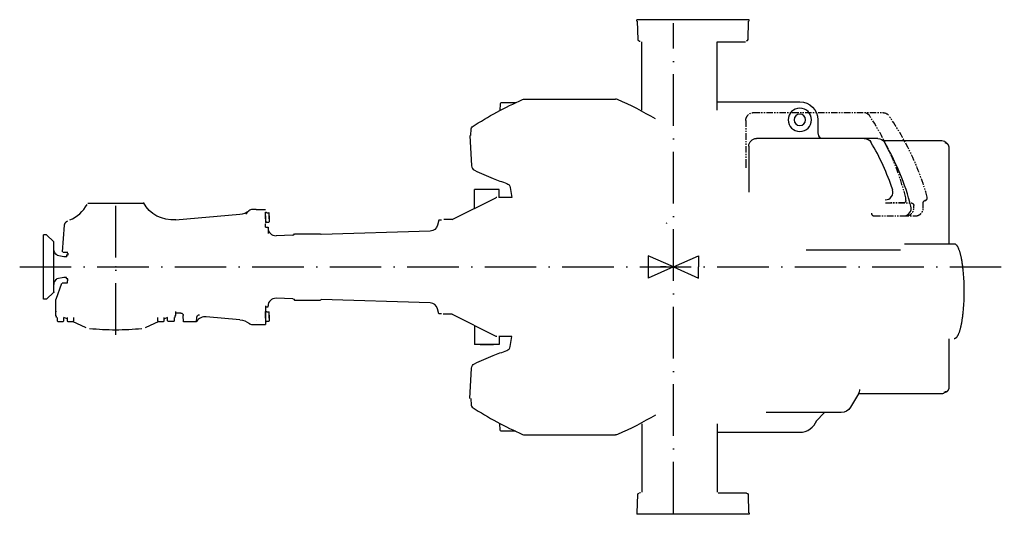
# Model space of a CAD drawing. Extents: x 634 to 2541, y 521 to 1479.
import ezdxf

# ---------------------------------------------------------------- set-up
doc = ezdxf.new("R2010")
doc.units = 0
doc.header["$LTSCALE"] = 10
doc.linetypes.add('GEN7', pattern=[15, 10, -2.5, 0, -2.5])
doc.linetypes.add('PHANTOM', pattern=[2.5, 1.25, -0.25, 0.25, -0.25, 0.25, -0.25])
doc.layers.get('0').update_dxf_attribs({"linetype": 'CONTINUOUS'})
doc.layers.add('4', color=3, linetype='CONTINUOUS')
doc.layers.add('7', color=4, linetype='GEN7')

msp = doc.modelspace()

# ---------------------------------------------------------------- linework, layer by layer
at = {"linetype": 'CONTINUOUS'}
for p, q in [((2046.8, 1479), (1829.1, 1479)), ((1829.1, 1476), (1829.1, 1479)), ((2046.8, 1479), (1829.1, 1479)), ((1829.1, 1476), (1829.1, 1479)), ((1830.1, 1476, -0.3), (1831, 1440.9, -0.3)), ((1830.1, 1476, -0.3), (1831, 1440.9, -0.3)), ((2044.8, 1440.9, -0.3), (2045.8, 1476, -0.3)), ((2044.8, 1440.9, -0.3), (2045.8, 1476, -0.3)), ((2046.8, 1476), (2046.8, 1479)), ((2046.8, 1476), (2046.8, 1479)), ((1835.1, 1436), (1835.1, 1438)), ((1835.1, 1436), (1835.1, 1438)), ((1839.1, 1304), (1839.1, 1436)), ((1985.1, 1304), (1985.1, 1436)), ((1985.1, 1304), (1985.1, 1436)), ((1564.6, 1316.1), (1563.9, 1303.1)), ((1564.6, 1316.1), (1563.9, 1303.1)), ((1594.1, 1318), (1566.6, 1318)), ((1594.1, 1318), (1566.6, 1318)), ((1612, 1325), (1788, 1325)), ((1612, 1325), (1788, 1325)), ((1985.1, 1320), (2145, 1320)), ((1985.1, 1320), (2145, 1320)), ((1992, 1320), (2145, 1320)), ((1992, 1320), (2145, 1320)), ((2180, 1285), (2180, 1260)), ((2180, 1285), (2180, 1260)), ((2180, 1285), (2180, 1260)), ((2180, 1285), (2180, 1260)), ((1508, 1255), (1508.4, 1267.4)), ((1508, 1255), (1508.4, 1267.4)), ((1506, 1255), (1509.1, 1195.9)), ((1506, 1255), (1509.1, 1195.9)), ((2295.8, 1249), (2061.1, 1249)), ((2295.8, 1249), (2061.1, 1249)), ((2306.3, 1245), (2420, 1245)), ((2046.1, 1234), (2046.1, 1145)), ((2046.1, 1234), (2046.1, 1145)), ((1562.5, 1150), (1515.1, 1150)), ((1515.1, 1113.8), (1515.1, 1150)), ((1562.5, 1134.6), (1562.5, 1150)), ((1584, 1154.2), (1587.4, 1134.5)), ((1471.7, 1091.7), (1556, 1134)), ((766, 1123.9), (874, 1123.9)), ((766, 1123.9), (874, 1123.9)), ((1077.9, 1108.6), (1071.9, 1102.6)), ((1077.9, 1108.6), (1071.9, 1102.6)), ((1092, 1111.5), (1085, 1111.5)), ((1092, 1111.5), (1085, 1111.5)), ((1092, 1111.5), (1110, 1111.5)), ((1092, 1111.5), (1110, 1111.5)), ((1109.9, 1099), (1109.9, 1106.1)), ((1109.9, 1099), (1109.9, 1106.1)), ((1109.9, 1106.1), (1111.4, 1106.1)), ((1109.9, 1106.1), (1111.4, 1106.1)), ((936.1, 1091.4), (1060.5, 1102.2)), ((936.1, 1091.4), (1060.5, 1102.2)), ((1109.9, 1093), (1109.9, 1100.1)), ((1109.9, 1093), (1109.9, 1100.1)), ((1109.9, 1099), (1109.9, 1091.9)), ((1109.9, 1099), (1109.9, 1091.9)), ((1109.9, 1093), (1109.9, 1085.9)), ((1109.9, 1093), (1109.9, 1085.9)), ((1112.6, 1105), (1116.7, 1105)), ((1112.6, 1105), (1116.7, 1105)), ((1112.6, 1087), (1116.7, 1087)), ((1112.6, 1087), (1116.7, 1087)), ((1117.4, 1099), (1117.4, 1104.3)), ((1117.4, 1099), (1117.4, 1104.3)), ((1117.4, 1099), (1117.4, 1093.8)), ((1117.4, 1099), (1117.4, 1093.8)), ((1117.4, 1093), (1117.4, 1098.3)), ((1117.4, 1093), (1117.4, 1098.3)), ((1117.4, 1093), (1117.4, 1087.8)), ((1117.4, 1093), (1117.4, 1087.8)), ((1446, 1091), (1443.3, 1080.8)), ((1446, 1091), (1443.3, 1080.8)), ((1451, 1091), (1446, 1091)), ((1451, 1091), (1446, 1091)), ((717.2, 1029.1), (720.8, 1080.8)), ((717.2, 1029.1), (720.8, 1080.8)), ((1109.9, 1085.9), (1111.4, 1085.9)), ((1109.9, 1085.9), (1111.4, 1085.9)), ((1110, 1077), (1110, 1083.3)), ((1110, 1077), (1110, 1083.3)), ((1110, 1077), (1115, 1077)), ((1110, 1077), (1115, 1077)), ((1115, 1075.5), (1115, 1077)), ((1115, 1077), (1115, 1064.6)), ((1115, 1075.5), (1115, 1077)), ((1429.2, 1069.7), (1218.2, 1063.2)), ((1429.2, 1069.7), (1218.2, 1063.2)), ((686, 1062.5), (680, 1062.5)), ((686, 1062.5), (680, 1062.5)), ((680, 937.5), (680, 1062.5)), ((680, 937.5), (680, 1062.5)), ((686, 1062.5), (700, 1048.5)), ((686, 1062.5), (700, 1048.5)), ((1163.1, 1061.5), (1130.5, 1060.5)), ((1163.1, 1061.5), (1130.5, 1060.5)), ((1166, 1064), (1216, 1064)), ((1166, 1064), (1216, 1064)), ((700, 951.5), (700, 1048.5)), ((700, 951.5), (700, 1048.5)), ((2157, 1033), (2339.9, 1033)), ((2347.8, 1045), (2444.1, 1045)), ((706.7, 1022.8), (719.6, 1020.1)), ((706.7, 1022.8), (719.6, 1020.1)), ((719.6, 1020.1), (724.4, 1020.1)), ((719.6, 1020.1), (724.4, 1020.1)), ((725.4, 1023), (724.4, 1022)), ((725.4, 1023), (724.4, 1022)), ((727.4, 1023), (725.4, 1023)), ((727.4, 1023), (725.4, 1023)), ((725.7, 1029.1), (725.7, 1026.5)), ((725.7, 1029.1), (725.7, 1026.5)), ((727.4, 1026.5), (725.7, 1026.5)), ((727.4, 1026.5), (725.7, 1026.5)), ((727.4, 1026.5), (727.4, 1023)), ((727.4, 1026.5), (727.4, 1023)), ((1886, 1000.3), (1875, 1000.1)), ((719.6, 979.9), (706.1, 977)), ((719.6, 979.9), (706.1, 977)), ((724.4, 979.9), (719.6, 979.9)), ((724.4, 979.9), (719.6, 979.9)), ((724.4, 978), (724.4, 979.9)), ((724.4, 978), (724.4, 979.9)), ((725.4, 977), (724.4, 978)), ((725.4, 977), (724.4, 978)), ((727.4, 977), (725.4, 977)), ((727.4, 977), (725.4, 977)), ((725.7, 973.5), (725.7, 969)), ((725.7, 973.5), (725.7, 969)), ((727.4, 973.5), (725.7, 973.5)), ((727.4, 973.5), (725.7, 973.5)), ((727.4, 973.5), (727.4, 977)), ((727.4, 973.5), (727.4, 977)), ((704.6, 937.9), (715.9, 969)), ((704.6, 937.9), (715.9, 969)), ((686, 937.5), (680, 937.5)), ((686, 937.5), (680, 937.5)), ((686, 937.5), (700, 951.5)), ((686, 937.5), (700, 951.5)), ((704, 914), (704, 934.5)), ((704, 914), (704, 934.5)), ((1163.1, 938.5), (1130.5, 939.5)), ((1163.1, 938.5), (1130.5, 939.5)), ((1166, 936), (1216, 936)), ((1166, 936), (1216, 936)), ((1429.2, 930.3), (1218.2, 936.8)), ((1429.2, 930.3), (1218.2, 936.8)), ((1110, 924.5), (1110, 923)), ((1110, 923.5), (1110, 888.5)), ((1110, 923), (1115, 923)), ((1110, 923), (1115, 923)), ((1115, 923), (1115, 924.5)), ((1115, 923), (1115, 924.5)), ((1115, 923), (1115, 923)), ((1446, 909), (1443.3, 919.2)), ((1446, 909), (1443.3, 919.2)), ((704, 905), (704, 914)), ((704, 905), (704, 914)), ((705.4, 904.5), (704.1, 904.5)), ((705.4, 904.5), (704.1, 904.5)), ((705.1, 902.5), (705.1, 904.5)), ((705.1, 902.5), (705.1, 904.5)), ((705.1, 902.5), (705.1, 904.5)), ((705.1, 902.5), (705.1, 904.5)), ((706.5, 902.5), (706.5, 896)), ((706.5, 902.5), (706.5, 896)), ((706.5, 902.5), (706.5, 896)), ((706.5, 902.5), (706.5, 896)), ((719.5, 896), (719.5, 902.5)), ((719.5, 896), (719.5, 902.5)), ((719.5, 896), (719.5, 902.5)), ((726, 899.4), (719.5, 902.5)), ((726, 899.4), (719.5, 902.5)), ((719.5, 896), (719.5, 902.5)), ((725.8, 902.5), (725.8, 896)), ((725.8, 902.5), (725.8, 896)), ((738.8, 896), (738.8, 902.5)), ((738.8, 896), (738.8, 902.5)), ((901.1, 902.5), (901.1, 896)), ((901.1, 902.5), (901.1, 896)), ((914.1, 896), (914.1, 902.5)), ((914.1, 896), (914.1, 902.5)), ((920.4, 902.4), (914.2, 899.5)), ((920.4, 902.4), (914.2, 899.5)), ((920.5, 896), (920.5, 902.5)), ((920.5, 896), (920.5, 902.5)), ((933.5, 902.5), (933.5, 896)), ((933.5, 902.5), (933.5, 896)), ((934.9, 902.5), (934.9, 904.5)), ((934.9, 902.5), (934.9, 904.5)), ((936, 914), (936, 906.5)), ((936, 914), (936, 906.5)), ((951.4, 894), (950.9, 905.9)), ((951.4, 894), (950.9, 905.9)), ((976.7, 894), (977, 902.8)), ((976.7, 894), (977, 902.8)), ((1060.5, 897.8), (995.1, 903.5)), ((1060.5, 897.8), (995.1, 903.5)), ((1109.9, 914.1), (1111.4, 914.1)), ((1109.9, 914.1), (1111.4, 914.1)), ((1109.9, 907), (1109.9, 914.1)), ((1109.9, 907), (1109.9, 914.1)), ((1109.9, 901), (1109.9, 908.1)), ((1109.9, 901), (1109.9, 908.1)), ((1109.9, 907), (1109.9, 899.9)), ((1109.9, 907), (1109.9, 899.9)), ((1109.9, 901), (1109.9, 893.9)), ((1109.9, 901), (1109.9, 893.9)), ((1112.6, 913), (1116.7, 913)), ((1112.6, 913), (1116.7, 913)), ((1117.4, 907), (1117.4, 912.2)), ((1117.4, 907), (1117.4, 912.2)), ((1117.4, 907), (1117.4, 901.7)), ((1117.4, 907), (1117.4, 901.7)), ((1117.4, 901), (1117.4, 906.2)), ((1117.4, 901), (1117.4, 906.2)), ((1117.4, 901), (1117.4, 895.7)), ((1117.4, 901), (1117.4, 895.7)), ((1451, 909), (1446, 909)), ((1451, 909), (1446, 909)), ((1471.5, 908.5), (1556, 866)), ((708, 894.5), (718, 894.5)), ((708, 894.5), (718, 894.5)), ((708, 894.5), (718, 894.5)), ((708, 894.5), (718, 894.5)), ((727.3, 894.5), (737.3, 894.5)), ((727.3, 894.5), (737.3, 894.5)), ((762.9, 882.2), (736.4, 894.6)), ((762.9, 882.2), (736.4, 894.6)), ((903.2, 894.4), (877, 882.2)), ((903.2, 894.4), (877, 882.2)), ((902.6, 894.5), (912.6, 894.5)), ((902.6, 894.5), (912.6, 894.5)), ((932, 894.5), (922, 894.5)), ((932, 894.5), (922, 894.5)), ((976.7, 894), (951.4, 894)), ((976.7, 894), (951.4, 894)), ((1085, 888.5), (1092, 888.5)), ((1085, 888.5), (1092, 888.5)), ((1092, 896), (1092, 896)), ((1092, 896), (1092, 896)), ((1092, 888.5), (1110, 888.5)), ((1092, 888.5), (1110, 888.5)), ((1109.9, 893.9), (1111.4, 893.9)), ((1109.9, 893.9), (1111.4, 893.9)), ((1112.6, 895), (1116.7, 895)), ((1112.6, 895), (1116.7, 895)), ((1515.1, 886.3), (1515.1, 850)), ((1562.5, 865.5), (1562.5, 850)), ((1584, 845.8), (1587.4, 865.5)), ((1562.5, 850), (1515.1, 850)), ((1562.5, 850), (1515.1, 850)), ((1525.8, 850), (1551.8, 850)), ((1506, 745), (1509.1, 804.1)), ((1506, 745), (1509.1, 804.1)), ((1508, 745), (1508.4, 732.6)), ((1508, 745), (1508.4, 732.6)), ((2258.4, 754.6), (2243.3, 728.5)), ((2258.6, 755), (2420, 755)), ((2423.9, 757.6), (2425.9, 757.8)), ((2424.7, 757.6), (2426.3, 757.7)), ((2225.1, 718), (2079.9, 718)), ((2175.9, 700.9), (2193, 718)), ((1564.6, 683.9), (1563.9, 696.9)), ((1564.6, 683.9), (1563.9, 696.9)), ((1839.1, 696), (1839.1, 564)), ((1839.1, 696), (1839.1, 564)), ((1985.1, 696), (1985.1, 564)), ((1985.1, 696), (1985.1, 564)), ((1594.1, 682), (1566.6, 682)), ((1594.1, 682), (1566.6, 682)), ((1612, 675), (1788, 675)), ((1985.1, 680), (2145, 680)), ((1985.1, 680), (2145, 680)), ((1992, 680), (2145, 680)), ((1992, 680), (2145, 680)), ((1830.1, 524, -0.3), (1831, 559.1, -0.3)), ((1830.1, 524, -0.3), (1831, 559.1, -0.3)), ((1835.1, 564), (1835.1, 562)), ((1835.1, 564), (1835.1, 562)), ((2044.8, 559.1, -0.3), (2045.8, 524, -0.3)), ((2044.8, 559.1, -0.3), (2045.8, 524, -0.3)), ((1829.1, 524), (1829.1, 521)), ((1829.1, 524), (1829.1, 521)), ((2046.8, 521), (1829.1, 521)), ((2046.8, 521), (1829.1, 521)), ((2046.8, 524), (2046.8, 521)), ((2046.8, 524), (2046.8, 521))]:
    msp.add_line(p, q, dxfattribs=at)
for p, q in [((1984.7, 1436.4), (2039.9, 1436.4)), ((1587.4, 1134.5), (1562, 1134.5)), ((1471.7, 1091.7), (1455.2, 1091.7)), ((717.3, 1028.9), (725.8, 1028.9)), ((716.3, 969.1), (726, 969.1)), ((946.1, 910.6), (936.5, 910.6)), ((1471.5, 908.5), (1454.1, 908.5)), ((1587.4, 865.5), (1562, 865.5)), ((2041.6, 561.7), (1986.9, 561.7))]:
    msp.add_line(p, q)
at = {"linetype": 'PHANTOM'}
for p, q in [((2055.4, 1299), (2305.4, 1299)), ((2040.4, 1284), (2040.4, 1200)), ((2040.4, 1199), (2040.4, 1192.2)), ((2040.4, 1199), (2040.4, 1192.2)), ((2350.3, 1129), (2350.3, 1134)), ((2350.3, 1129), (2350.3, 1134)), ((2388.9, 1129), (2386.9, 1129)), ((2388.9, 1129), (2386.9, 1129)), ((2311, 1124), (2360.7, 1124)), ((2311, 1124), (2360.7, 1124)), ((2348.4, 1124), (2321.1, 1124)), ((2348.4, 1124), (2321.1, 1124)), ((2365.7, 1114), (2365.7, 1119)), ((2365.7, 1114), (2365.7, 1119)), ((2383.9, 1114), (2383.9, 1124)), ((2383.9, 1114), (2383.9, 1124)), ((2288.7, 1099), (2368.9, 1099)), ((2288.7, 1099), (2368.9, 1099))]:
    msp.add_line(p, q, dxfattribs=at)
at = {"linetype": 'CONTINUOUS'}
for points in [[(2425.9, 1241.3, 0), (2426.1, 1241.3, 0), (2426.4, 1241.2, 0), (2426.6, 1241.2, 0), (2426.8, 1241, 0), (2427, 1240.9, 0), (2427.2, 1240.7, 0), (2427.4, 1240.5, 0), (2427.5, 1240.2, 0), (2427.7, 1240, 0), (2427.8, 1239.7, 0)], [(2434.1, 1231.6, 0), (2434.1, 1232, 0), (2434.1, 1232.4, 0), (2434, 1232.7, 0), (2433.9, 1233, 0), (2433.9, 1233.3, 0), (2433.8, 1233.7, 0), (2433.7, 1234, 0), (2433.6, 1234.3, 0), (2433.5, 1234.6, 0), (2433.3, 1235, 0), (2433.2, 1235.3, 0), (2433.1, 1235.6, 0), (2432.9, 1235.8, 0), (2432.8, 1236.1, 0), (2432.6, 1236.4, 0), (2432.4, 1236.7, 0), (2432.3, 1236.9, 0), (2432.2, 1237.1, 0), (2432, 1237.2, 0), (2431.9, 1237.4, 0), (2431.7, 1237.6, 0), (2431.5, 1237.8, 0), (2431.3, 1238, 0), (2431.1, 1238.2, 0), (2430.9, 1238.4, 0), (2430.7, 1238.6, 0), (2430.5, 1238.7, 0), (2430.4, 1238.8, 0), (2430.2, 1238.9, 0), (2430, 1239, 0), (2429.7, 1239.2, 0), (2429.5, 1239.3, 0), (2429.3, 1239.4, 0), (2429.1, 1239.4, 0), (2428.9, 1239.5, 0), (2428.6, 1239.6, 0), (2428.4, 1239.6, 0), (2428.1, 1239.7, 0), (2428, 1239.7, 0), (2427.8, 1239.7, 0)], [(2434.5, 1045, 0), (2434.5, 1229.8, 0), (2434.5, 1229.8, 0), (2434.5, 1229.9, 0), (2434.5, 1229.9, 0), (2434.5, 1229.9, 0), (2434.5, 1229.9, 0), (2434.5, 1229.9, 0), (2434.5, 1229.9, 0), (2434.5, 1229.9, 0), (2434.5, 1229.9, 0), (2434.5, 1229.9, 0), (2434.5, 1229.9, 0), (2434.5, 1230, 0), (2434.5, 1230, 0), (2434.5, 1230, 0), (2434.5, 1230, 0), (2434.5, 1230, 0), (2434.5, 1230, 0), (2434.4, 1230, 0), (2434.4, 1230, 0), (2434.4, 1230, 0), (2434.4, 1230, 0), (2434.4, 1230, 0), (2434.4, 1230, 0), (2434.4, 1230.1, 0), (2434.4, 1230.1, 0), (2434.4, 1230.1, 0), (2434.4, 1230.1, 0), (2434.4, 1230.1, 0), (2434.4, 1230.1, 0), (2434.4, 1230.1, 0), (2434.4, 1230.1, 0), (2434.4, 1230.1, 0), (2434.4, 1230.1, 0), (2434.4, 1230.1, 0), (2434.4, 1230.1, 0), (2434.4, 1230.3, 0), (2434.4, 1230.4, 0), (2434.4, 1230.5, 0), (2434.4, 1230.5, 0), (2434.4, 1230.5, 0), (2434.4, 1230.5, 0), (2434.4, 1230.6, 0), (2434.4, 1230.6, 0), (2434.4, 1230.6, 0), (2434.4, 1230.6, 0), (2434.4, 1230.7, 0), (2434.4, 1230.7, 0), (2434.4, 1230.7, 0), (2434.4, 1230.8, 0), (2434.4, 1230.9, 0), (2434.4, 1231, 0), (2434.4, 1231.1, 0), (2434.4, 1231.2, 0), (2434.4, 1231.2, 0), (2434.4, 1231.3, 0), (2434.4, 1231.4, 0), (2434.4, 1231.5, 0), (2434.4, 1231.5, 0)], [(720.8, 1080.8, 0), (720.9, 1081.4, 0), (721, 1082.1, 0), (721.2, 1082.7, 0), (721.4, 1083.4, 0), (721.6, 1084, 0), (721.9, 1084.7, 0), (722.3, 1085.3, 0), (722.7, 1085.8, 0), (723.1, 1086.4, 0), (723.5, 1086.9, 0), (724, 1087.4, 0), (724.6, 1087.9, 0), (725.1, 1088.3, 0), (725.7, 1088.6, 0), (726.3, 1089, 0), (726.8, 1089.2, 0)], [(720.8, 1080.8, 0), (720.9, 1081.4, 0), (721, 1082.1, 0), (721.2, 1082.7, 0), (721.4, 1083.4, 0), (721.6, 1084, 0), (721.9, 1084.7, 0), (722.3, 1085.3, 0), (722.7, 1085.8, 0), (723.1, 1086.4, 0), (723.5, 1086.9, 0), (724, 1087.4, 0), (724.6, 1087.9, 0), (725.1, 1088.3, 0), (725.7, 1088.6, 0), (726.3, 1089, 0), (726.8, 1089.2, 0)], [(2444.1, 1045, 0), (2444.4, 1045, 0), (2444.8, 1044.9, 0), (2445.2, 1044.8, 0), (2445.5, 1044.7, 0), (2445.9, 1044.6, 0), (2446.3, 1044.4, 0), (2446.6, 1044.1, 0), (2447, 1043.9, 0), (2447.4, 1043.5, 0), (2447.7, 1043.2, 0), (2448.1, 1042.8, 0), (2448.5, 1042.4, 0), (2448.9, 1041.9, 0), (2449.3, 1041.4, 0), (2449.6, 1040.8, 0), (2450, 1040.2, 0), (2450.4, 1039.6, 0), (2450.7, 1038.9, 0), (2451.1, 1038.2, 0), (2451.5, 1037.4, 0), (2451.9, 1036.6, 0), (2452.2, 1035.7, 0), (2452.6, 1034.8, 0), (2452.9, 1033.9, 0), (2453.3, 1032.9, 0), (2453.7, 1031.9, 0), (2454, 1030.8, 0), (2454.4, 1029.7, 0), (2454.7, 1028.6, 0), (2455, 1027.4, 0), (2455.4, 1026.2, 0), (2455.7, 1024.9, 0), (2456, 1023.6, 0), (2456.3, 1022.3, 0), (2456.6, 1020.9, 0), (2456.9, 1019.5, 0), (2457.2, 1018.1, 0), (2457.6, 1016.4, 0), (2457.9, 1014.8, 0), (2458.2, 1013.1, 0), (2458.5, 1011.4, 0), (2458.7, 1009.7, 0), (2459, 1007.9, 0), (2459.3, 1006.1, 0), (2459.5, 1004.3, 0), (2459.8, 1002.4, 0), (2460, 1000.5, 0), (2460.2, 998.6, 0), (2460.5, 996.7, 0), (2460.9, 992.8, 0), (2461.2, 988.9, 0), (2461.5, 984.9, 0), (2461.8, 980.8, 0), (2462.1, 976.8, 0), (2462.3, 972.8, 0), (2462.4, 968.7, 0), (2462.5, 964.7, 0), (2462.6, 960.8, 0), (2462.7, 956.9, 0), (2462.7, 953, 0), (2462.7, 949.1, 0), (2462.6, 945.2, 0), (2462.5, 941.3, 0), (2462.4, 937.3, 0), (2462.3, 933.2, 0), (2462.1, 929.2, 0), (2461.8, 925.2, 0), (2461.5, 921.1, 0), (2461.2, 917.1, 0), (2460.9, 913.2, 0), (2460.5, 909.3, 0), (2460.2, 907.4, 0), (2460, 905.5, 0), (2459.8, 903.6, 0), (2459.5, 901.7, 0), (2459.3, 899.9, 0), (2459, 898.1, 0), (2458.7, 896.3, 0), (2458.5, 894.6, 0), (2458.2, 892.9, 0), (2457.9, 891.2, 0), (2457.6, 889.5, 0), (2457.2, 887.9, 0), (2456.9, 886.5, 0), (2456.6, 885.1, 0), (2456.3, 883.7, 0), (2456, 882.4, 0), (2455.7, 881.1, 0), (2455.4, 879.8, 0), (2455, 878.6, 0), (2454.7, 877.4, 0), (2454.4, 876.3, 0), (2454, 875.2, 0), (2453.7, 874.1, 0), (2453.3, 873.1, 0), (2452.9, 872.1, 0), (2452.6, 871.2, 0), (2452.2, 870.3, 0), (2451.9, 869.4, 0), (2451.5, 868.6, 0), (2451.1, 867.8, 0), (2450.7, 867.1, 0), (2450.4, 866.4, 0), (2450, 865.8, 0), (2449.6, 865.2, 0), (2449.3, 864.6, 0), (2448.9, 864.1, 0), (2448.5, 863.6, 0), (2448.1, 863.2, 0), (2447.7, 862.8, 0), (2447.4, 862.5, 0), (2447, 862.1, 0), (2446.6, 861.9, 0), (2446.3, 861.6, 0), (2445.9, 861.4, 0), (2445.5, 861.3, 0), (2445.2, 861.2, 0), (2444.8, 861.1, 0), (2444.4, 861, 0), (2444.1, 861, 0)], [(704, 934.5, 0), (704, 934.9, 0), (704, 935.4, 0), (704.1, 935.8, 0), (704.2, 936.2, 0), (704.2, 936.7, 0), (704.3, 937.1, 0), (704.5, 937.5, 0), (704.6, 937.9, 0)], [(704, 934.5, 0), (704, 934.9, 0), (704, 935.4, 0), (704.1, 935.8, 0), (704.2, 936.2, 0), (704.2, 936.7, 0), (704.3, 937.1, 0), (704.5, 937.5, 0), (704.6, 937.9, 0)], [(2434.4, 767.6, 0), (2434.4, 767.6, 0), (2434.4, 767.7, 0), (2434.4, 767.7, 0), (2434.4, 768, 0), (2434.4, 768.2, 0), (2434.4, 768.3, 0), (2434.4, 768.3, 0), (2434.4, 768.4, 0), (2434.4, 768.5, 0), (2434.4, 768.5, 0), (2434.4, 768.5, 0), (2434.4, 768.6, 0), (2434.4, 768.6, 0), (2434.4, 768.6, 0), (2434.4, 768.6, 0), (2434.4, 768.7, 0), (2434.4, 768.7, 0), (2434.4, 768.7, 0), (2434.4, 768.7, 0), (2434.4, 768.8, 0), (2434.4, 768.8, 0), (2434.4, 769, 0), (2434.4, 769, 0), (2434.4, 769, 0), (2434.4, 769, 0), (2434.4, 769, 0), (2434.4, 769, 0), (2434.4, 769.1, 0), (2434.4, 769.1, 0), (2434.4, 769.1, 0), (2434.4, 769.1, 0), (2434.4, 769.1, 0), (2434.5, 769.1, 0), (2434.5, 769.1, 0), (2434.5, 769.1, 0), (2434.5, 769.1, 0), (2434.5, 769.1, 0), (2434.5, 769.1, 0), (2434.5, 769.2, 0), (2434.5, 769.2, 0), (2434.5, 769.2, 0), (2434.5, 769.2, 0), (2434.5, 769.2, 0), (2434.5, 769.2, 0), (2434.5, 769.2, 0), (2434.5, 769.2, 0), (2434.5, 769.2, 0), (2434.5, 769.2, 0), (2434.5, 769.2, 0), (2434.5, 769.3, 0), (2434.5, 769.3, 0), (2434.5, 861, 0)], [(2432, 760.8, 0), (2432.1, 761, 0), (2432.2, 761.1, 0), (2432.2, 761.2, 0), (2432.3, 761.2, 0), (2432.4, 761.4, 0), (2432.5, 761.5, 0), (2432.5, 761.6, 0), (2432.6, 761.7, 0), (2432.8, 762, 0), (2432.9, 762.2, 0), (2433, 762.3, 0), (2433, 762.4, 0), (2433.1, 762.6, 0), (2433.2, 762.8, 0), (2433.3, 763, 0), (2433.4, 763.1, 0), (2433.5, 763.4, 0), (2433.6, 763.6, 0), (2433.6, 763.8, 0), (2433.7, 763.9, 0), (2433.7, 764.1, 0), (2433.8, 764.3, 0), (2433.9, 764.5, 0), (2433.9, 764.7, 0), (2434, 764.9, 0), (2434.1, 765.2, 0), (2434.1, 765.3, 0), (2434.1, 765.5, 0), (2434.2, 765.6, 0), (2434.2, 765.8, 0), (2434.2, 766, 0), (2434.2, 766.2, 0), (2434.3, 766.4, 0), (2434.3, 766.7, 0), (2434.3, 766.8, 0), (2434.4, 767, 0), (2434.4, 767.1, 0), (2434.4, 767.3, 0), (2434.4, 767.5, 0), (2434.4, 767.6, 0)], [(2423.9, 757.6, 0), (2424.1, 757.6, 0), (2424.3, 757.6, 0), (2424.5, 757.6, 0), (2424.7, 757.6, 0)], [(2425.9, 757.8, 0), (2426.1, 757.8, 0), (2426.4, 757.9, 0), (2426.6, 757.9, 0), (2426.8, 758.1, 0), (2427, 758.2, 0), (2427.2, 758.4, 0), (2427.4, 758.6, 0), (2427.5, 758.9, 0), (2427.7, 759.1, 0), (2427.8, 759.4, 0)], [(2426.6, 757.8, 0), (2426.4, 757.8, 0), (2426.2, 757.8, 0), (2426, 757.8, 0), (2426, 757.8, 0), (2425.9, 757.8, 0)], [(2427, 757.8, 0), (2426.8, 757.8, 0), (2426.6, 757.8, 0)], [(2427.2, 757.9, 0), (2427.1, 757.8, 0), (2427, 757.8, 0)], [(2427.2, 757.9, 0), (2427.4, 757.9, 0), (2427.6, 757.9, 0)], [(2427.8, 758, 0), (2427.7, 757.9, 0), (2427.6, 757.9, 0)], [(2427.8, 758, 0), (2428, 758, 0), (2428.1, 758.1, 0), (2428.3, 758.1, 0), (2428.4, 758.2, 0), (2428.6, 758.3, 0), (2428.9, 758.4, 0)], [(2429.2, 758.5, 0), (2429, 758.4, 0), (2428.9, 758.4, 0)], [(2429.2, 758.5, 0), (2429.4, 758.6, 0), (2429.6, 758.7, 0)], [(2429.9, 758.9, 0), (2429.7, 758.8, 0), (2429.6, 758.7, 0)], [(2429.9, 758.9, 0), (2430.1, 759, 0), (2430.3, 759.2, 0), (2430.4, 759.3, 0), (2430.5, 759.3, 0), (2430.7, 759.5, 0), (2430.8, 759.6, 0), (2430.9, 759.7, 0), (2431.1, 759.8, 0), (2431.3, 760, 0), (2431.4, 760.2, 0), (2431.6, 760.4, 0), (2431.7, 760.5, 0), (2431.8, 760.6, 0), (2431.9, 760.7, 0), (2432, 760.8, 0)]]:
    msp.add_polyline3d(points, dxfattribs=at)
at = {"linetype": 'CONTINUOUS', "extrusion": (0, 0, -1)}
for radius in [22.5, 22.5, 11, 11, 11, 11, 11, 11, 11, 11]:
    msp.add_circle((-2145, 1285, 0), radius, dxfattribs=at)
at = {"linetype": 'CONTINUOUS'}
for centre, radius, start, end in [((1834, 1441, -0.3), 3, 181.5, 270), ((1834, 1441, -0.3), 3, 181.5, 270), ((2041.8, 1441, -0.3), 3, 270, 358.5), ((2041.8, 1441, -0.3), 3, 270, 358.5), ((1566.6, 1316, 0), 2, 90, 177), ((1566.6, 1316, 0), 2, 90, 177), ((1788, 1315, 0), 10, 66.866, 90), ((1788, 1315, 0), 10, 66.866, 90), ((1556.2, 772.4, 0), 600, 58.994, 66.866), ((1556.2, 772.4, 0), 600, 58.994, 66.866), ((2195, 1260, 0), 15, 180, 227.51), ((2195, 1260, 0), 15, 180, 227.51), ((2195, 1260, 0), 15, 180, 225.877), ((2195, 1260, 0), 15, 180, 225.877), ((1874.3, 999.2, 0), 475, 18.481, 30.687), ((1900.2, 999.2, 0), 475, 14.446, 30.687), ((1519.1, 1196.4, 0), 10, 183, 244.583), ((1519.1, 1196.4, 0), 10, 183, 244.583), ((1772.3, 1729.3, 0), 600, 244.583, 248.367), ((1772.3, 1729.3, 0), 600, 244.583, 248.367), ((1772.3, 1729.3, 0), 600, 248.367, 251.041), ((1772.3, 1729.3, 0), 600, 248.367, 251.041), ((2310.4, 1145, 0), 15, 270, 18.474), ((1558.2, 1129.5, 0), 5, 90, 116.6557), ((707, 1151.4, 0), 65, 291.909, 332.369), ((707, 1151.4, 0), 65, 291.909, 332.369), ((1057.5, 1137.1, 0), 35, 275, 307.683), ((1057.5, 1137.1, 0), 35, 275, 307.683), ((1085, 1101.5, 0), 10, 90, 135), ((1085, 1101.5, 0), 10, 90, 135), ((2345.7, 1114, 0), 15, 270, 14.446), ((1112.6, 1085.9, 0), 1.12, 90, 180), ((1112.6, 1085.9, 0), 1.12, 90, 180), ((1116.7, 1104.3, 0), 0.75, 0, 90), ((1116.7, 1104.3, 0), 0.75, 0, 90), ((1130, 1075.5, 0), 15, 180, 271.76), ((1130, 1075.5, 0), 15, 180, 271.76), ((1163, 1064.5, 0), 3, 271.76, 350.831), ((1163, 1064.5, 0), 3, 271.76, 350.831), ((1218.1, 1066.2, 0), 3, 226.315, 271.76), ((1218.1, 1066.2, 0), 3, 226.315, 271.76), ((712, 966, 0), 12, 118.8815, 180), ((712, 966, 0), 12, 118.8815, 180), ((1130, 924.5, 0), 15, 88.24, 180), ((1130, 924.5, 0), 15, 88.24, 180), ((1428.8, 915.3, 0), 15, 15, 88.24), ((1428.8, 915.3, 0), 15, 15, 88.24), ((993.4, 883.6, 0), 20, 85, 146.7681), ((993.4, 883.6, 0), 20, 85, 146.7681), ((1116.7, 912.2, 0), 0.75, 0, 90), ((1116.7, 912.2, 0), 0.75, 0, 90), ((708, 896, 0), 1.5, 180, 270), ((708, 896, 0), 1.5, 180, 270), ((708, 896, 0), 1.5, 180, 270), ((708, 896, 0), 1.5, 180, 270), ((718, 896, 0), 1.5, 270, 0), ((718, 896, 0), 1.5, 270, 0), ((718, 896, 0), 1.5, 270, 0), ((718, 896, 0), 1.5, 270, 0), ((727.3, 896, 0), 1.5, 180, 270), ((727.3, 896, 0), 1.5, 180, 270), ((737.3, 896, 0), 1.5, 270, 0), ((737.3, 896, 0), 1.5, 270, 0), ((902.6, 896, 0), 1.5, 180, 270), ((902.6, 896, 0), 1.5, 180, 270), ((912.6, 896, 0), 1.5, 270, 0), ((912.6, 896, 0), 1.5, 270, 0), ((1085, 898.5, 0), 10, 225, 270), ((1085, 898.5, 0), 10, 225, 270), ((1112.6, 893.9, 0), 1.12, 90, 180), ((1112.6, 893.9, 0), 1.12, 90, 180), ((1574.1, 847.6, 0), 10, 288.959, 350), ((2420, 765, 0), 10, 270, 313.953), ((1513.4, 732.7, 0), 5, 182, 236.268), ((1513.4, 732.7, 0), 5, 182, 236.268), ((1843.8, 1227.6, 0), 600, 236.268, 246.866), ((2145, 715, 0), 35, 270, 339.609), ((2145, 715, 0), 35, 270, 339.609), ((2145, 715, 0), 35, 270, 339.609), ((2145, 715, 0), 35, 270, 339.609), ((1612, 685, 0), 10, 246.866, 270)]:
    msp.add_arc(centre, radius, start, end, dxfattribs=at)
at = {"linetype": 'CONTINUOUS', "extrusion": (0, 0, -1)}
for centre, radius, start, end in [((-1843.8, 772.4, 0), 600, 56.268, 66.866), ((-1843.8, 772.4, 0), 600, 56.268, 66.866), ((-1513.4, 1267.3, 0), 5, 2, 56.268), ((-1513.4, 1267.3, 0), 5, 2, 56.268), ((-1556.2, 1227.6, 0), 600, 238.994, 246.866), ((-1556.2, 1227.6, 0), 600, 238.994, 246.866), ((-1566.6, 684, 0), 2, 270, 357), ((-1566.6, 684, 0), 2, 270, 357), ((-1788, 685, 0), 10, 246.866, 270), ((-1788, 685, 0), 10, 246.866, 270), ((-1834, 559, 0.3), 3, 1.5, 90), ((-1834, 559, 0.3), 3, 1.5, 90), ((-2041.8, 559, 0.3), 3, 90, 178.5), ((-2041.8, 559, 0.3), 3, 90, 178.5)]:
    msp.add_arc(centre, radius, start, end, dxfattribs=at)
at = {"linetype": 'CONTINUOUS', "extrusion": (-4.99185e-23, 1.16838e-22, -1)}
msp.add_arc((-1612, 1315, 0), 10, 66.866, 90, dxfattribs=at)
msp.add_arc((-1612, 1315, 0), 10, 66.866, 90, dxfattribs=at)
at = {"linetype": 'CONTINUOUS', "extrusion": (3.39917e-25, 3.39916e-25, -1)}
msp.add_arc((-2145, 1285, 0), 35, 90, 180, dxfattribs=at)
msp.add_arc((-2145, 1285, 0), 35, 90, 180, dxfattribs=at)
at = {"linetype": 'CONTINUOUS', "extrusion": (4.47347e-25, 4.47348e-25, -1)}
msp.add_arc((-2145, 1285, 0), 35, 90, 180, dxfattribs=at)
msp.add_arc((-2145, 1285, 0), 35, 90, 180, dxfattribs=at)
at = {"linetype": 'PHANTOM', "extrusion": (-4.91283e-25, 4.91284e-25, -1)}
msp.add_arc((-2055.4, 1284, 0), 15, 0, 90, dxfattribs=at)
at = {"linetype": 'PHANTOM'}
for centre, radius, start, end in [((2268.2, 1284, 0), 15, 33.274, 90), ((1844.7, 1006.1, 0), 521.4, 14.193, 33.274), ((1900, 1000, 0), 510, 15.388, 35.011), ((2386.9, 1134, 0), 5, 270, 15.388), ((2386.9, 1134, 0), 5, 270, 15.388), ((2350.7, 1114, 0), 15, 270, 0), ((2350.7, 1114, 0), 15, 270, 0), ((2368.9, 1114, 0), 15, 270, 0), ((2368.9, 1114, 0), 15, 270, 0), ((2288.7, 1104, 0), 5, 180, 270), ((2288.7, 1104, 0), 5, 180, 270), ((1163, 1064.5, 0), 3, 350.831, 355.43), ((1163, 1064.5, 0), 3, 350.831, 355.43), ((1218.1, 1066.2, 0), 3, 201.197, 226.315), ((1218.1, 1066.2, 0), 3, 201.197, 226.315)]:
    msp.add_arc(centre, radius, start, end, dxfattribs=at)
at = {"linetype": 'PHANTOM', "extrusion": (1.45475e-24, 2.79522e-24, -1)}
msp.add_arc((-2305.4, 1284, 0), 15, 90, 144.989, dxfattribs=at)
msp.add_arc((-2305.4, 1284, 0), 15, 90, 144.989, dxfattribs=at)
at = {"linetype": 'CONTINUOUS', "extrusion": (-2.0448e-25, 2.04479e-25, -1)}
msp.add_arc((-2061.1, 1234, 0), 15, 0, 90, dxfattribs=at)
msp.add_arc((-2061.1, 1234, 0), 15, 0, 90, dxfattribs=at)
at = {"linetype": 'CONTINUOUS', "extrusion": (-5.74703e-22, -7.52891e-22, -1)}
msp.add_arc((-2113, 1265, 0), 20, 305.9177, 308.7933, dxfattribs=at)
msp.add_arc((-2113, 1265, 0), 20, 305.9177, 308.7933, dxfattribs=at)
at = {"linetype": 'CONTINUOUS', "extrusion": (1.42321e-24, 2.49955e-24, -1)}
msp.add_arc((-2269.9, 1234, 0), 15, 90, 149.313, dxfattribs=at)
msp.add_arc((-2269.9, 1234, 0), 15, 90, 149.313, dxfattribs=at)
at = {"linetype": 'CONTINUOUS', "extrusion": (-9.77995e-25, -1.71763e-24, -1)}
msp.add_arc((-2295.8, 1234, 0), 15, 90, 149.313, dxfattribs=at)
msp.add_arc((-2295.8, 1234, 0), 15, 90, 149.313, dxfattribs=at)
at = {"linetype": 'CONTINUOUS', "extrusion": (2.19424e-24, 3.74934e-24, -1)}
msp.add_arc((-2420, 1235, 0), 10, 90, 150.675, dxfattribs=at)
at = {"linetype": 'CONTINUOUS', "extrusion": (1.55122e-24, 1.32583e-24, -1)}
msp.add_arc((-1574.1, 1152.4, 0), 10, 108.959, 170, dxfattribs=at)
msp.add_arc((-1574.1, 1152.4, 0), 10, 108.959, 170, dxfattribs=at)
at = {"linetype": 'PHANTOM', "extrusion": (4.15075e-25, -4.15073e-25, -1)}
msp.add_arc((-2345.3, 1129, 0), 5, 180, 270, dxfattribs=at)
msp.add_arc((-2345.3, 1129, 0), 5, 180, 270, dxfattribs=at)
at = {"linetype": 'PHANTOM', "extrusion": (9.48964e-25, -9.48965e-25, -1)}
msp.add_arc((-2388.9, 1124, 0), 5, 0, 90, dxfattribs=at)
msp.add_arc((-2388.9, 1124, 0), 5, 0, 90, dxfattribs=at)
at = {"linetype": 'CONTINUOUS', "extrusion": (9.71815e-26, -1.40081e-24, -1)}
msp.add_arc((-930.5, 1156.1, 0), 65, 265, 331.2087, dxfattribs=at)
msp.add_arc((-930.5, 1156.1, 0), 65, 265, 331.2087, dxfattribs=at)
at = {"linetype": 'CONTINUOUS', "extrusion": (-2.86836e-24, -2.86836e-24, -1)}
msp.add_arc((-1112.6, 1106.1, 0), 1.12, 270, 0, dxfattribs=at)
msp.add_arc((-1112.6, 1106.1, 0), 1.12, 270, 0, dxfattribs=at)
at = {"linetype": 'PHANTOM', "extrusion": (2.53294e-24, 2.53294e-24, -1)}
msp.add_arc((-2360.7, 1119, 0), 5, 90, 180, dxfattribs=at)
msp.add_arc((-2360.7, 1119, 0), 5, 90, 180, dxfattribs=at)
at = {"linetype": 'CONTINUOUS', "extrusion": (5.60002e-24, -5.60002e-24, -1)}
msp.add_arc((-1116.7, 1087.8, 0), 0.75, 180, 270, dxfattribs=at)
msp.add_arc((-1116.7, 1087.8, 0), 0.75, 180, 270, dxfattribs=at)
at = {"linetype": 'CONTINUOUS', "extrusion": (1.20483e-24, -1.52119e-24, -1)}
msp.add_arc((-1428.8, 1084.7, 0), 15, 195, 268.24, dxfattribs=at)
msp.add_arc((-1428.8, 1084.7, 0), 15, 195, 268.24, dxfattribs=at)
at = {"linetype": 'CONTINUOUS', "extrusion": (1.35628e-23, 1.33282e-23, -1)}
msp.add_arc((-1886, 1084.3, 0), 1, 91, 180, dxfattribs=at)
at = {"linetype": 'CONTINUOUS', "extrusion": (1.53797e-24, 9.60657e-25, -1)}
msp.add_arc((-712, 1034, 0), 12, 296.02, 0, dxfattribs=at)
msp.add_arc((-712, 1034, 0), 12, 296.02, 0, dxfattribs=at)
at = {"linetype": 'CONTINUOUS', "extrusion": (6.7561e-24, 7.6915e-24, -1)}
msp.add_arc((-1163, 935.5, 0), 3, 91.76, 170.831, dxfattribs=at)
msp.add_arc((-1163, 935.5, 0), 3, 91.76, 170.831, dxfattribs=at)
at = {"linetype": 'PHANTOM', "extrusion": (7.8639e-22, 9.47389e-23, -1)}
msp.add_arc((-1163, 935.5, 0), 3, 170.831, 175.43, dxfattribs=at)
msp.add_arc((-1163, 935.5, 0), 3, 170.831, 175.43, dxfattribs=at)
at = {"linetype": 'PHANTOM', "extrusion": (-6.25357e-23, 4.17946e-23, -1)}
msp.add_arc((-1218.1, 933.8, 0), 3, 21.197, 46.315, dxfattribs=at)
msp.add_arc((-1218.1, 933.8, 0), 3, 21.197, 46.315, dxfattribs=at)
at = {"linetype": 'CONTINUOUS', "extrusion": (1.01695e-23, -2.65447e-23, -1)}
msp.add_arc((-1218.1, 933.8, 0), 3, 46.315, 91.76, dxfattribs=at)
msp.add_arc((-1218.1, 933.8, 0), 3, 46.315, 91.76, dxfattribs=at)
at = {"linetype": 'CONTINUOUS', "extrusion": (5.0426e-22, 1.16989e-22, -1)}
msp.add_arc((-706, 905, 0), 2, 345.5225, 0, dxfattribs=at)
msp.add_arc((-706, 905, 0), 2, 345.5225, 0, dxfattribs=at)
at = {"linetype": 'CONTINUOUS', "extrusion": (8.45765e-25, -8.45763e-25, -1)}
msp.add_arc((-934, 906.5, 0), 2, 180, 270, dxfattribs=at)
msp.add_arc((-934, 906.5, 0), 2, 180, 270, dxfattribs=at)
at = {"linetype": 'CONTINUOUS', "extrusion": (-3.24181e-24, -3.07636e-24, -1)}
msp.add_arc((-945.9, 905.8, 0), 5, 95, 178, dxfattribs=at)
msp.add_arc((-945.9, 905.8, 0), 5, 95, 178, dxfattribs=at)
at = {"linetype": 'CONTINUOUS', "extrusion": (-2.82321e-24, 3.19105e-24, -1)}
msp.add_arc((-982, 902.6, 0), 5, 2, 95, dxfattribs=at)
at = {"linetype": 'CONTINUOUS', "extrusion": (-4.5543e-26, -1.11957e-23, -1)}
msp.add_arc((-1057.5, 862.9, 0), 35, 95, 127.683, dxfattribs=at)
msp.add_arc((-1057.5, 862.9, 0), 35, 95, 127.683, dxfattribs=at)
at = {"linetype": 'CONTINUOUS', "extrusion": (-1.26265e-23, -1.26265e-23, -1)}
msp.add_arc((-1112.6, 914.1, 0), 1.12, 270, 0, dxfattribs=at)
msp.add_arc((-1112.6, 914.1, 0), 1.12, 270, 0, dxfattribs=at)
at = {"linetype": 'CONTINUOUS', "extrusion": (2.89089e-25, 5.69709e-24, -1)}
msp.add_arc((-820, 1377.9, 0), 500, 270, 275.8104, dxfattribs=at)
at = {"linetype": 'CONTINUOUS', "extrusion": (-2.39547e-25, 4.72188e-24, -1)}
msp.add_arc((-820, 1377.9, 0), 500, 264.19, 270, dxfattribs=at)
at = {"linetype": 'CONTINUOUS', "extrusion": (-7.8257e-24, -7.8257e-24, -1)}
msp.add_arc((-922, 896, 0), 1.5, 270, 0, dxfattribs=at)
msp.add_arc((-922, 896, 0), 1.5, 270, 0, dxfattribs=at)
at = {"linetype": 'CONTINUOUS', "extrusion": (9.10515e-24, -9.10515e-24, -1)}
msp.add_arc((-932, 896, 0), 1.5, 180, 270, dxfattribs=at)
msp.add_arc((-932, 896, 0), 1.5, 180, 270, dxfattribs=at)
at = {"linetype": 'CONTINUOUS', "extrusion": (1.87848e-23, -1.87848e-23, -1)}
msp.add_arc((-1116.7, 895.7, 0), 0.75, 180, 270, dxfattribs=at)
msp.add_arc((-1116.7, 895.7, 0), 0.75, 180, 270, dxfattribs=at)
at = {"linetype": 'CONTINUOUS', "extrusion": (1.72689e-23, 7.28943e-23, -1)}
msp.add_arc((-1558.2, 870.5, 0), 5, 270, 296.6557, dxfattribs=at)
at = {"linetype": 'CONTINUOUS', "extrusion": (-6.84945e-24, 1.57389e-23, -1)}
msp.add_arc((-1772.3, 270.7, 0), 600, 64.583, 68.381, dxfattribs=at)
msp.add_arc((-1772.3, 270.7, 0), 600, 64.583, 68.381, dxfattribs=at)
at = {"linetype": 'CONTINUOUS', "extrusion": (-8.89863e-24, 2.40699e-23, -1)}
msp.add_arc((-1772.3, 270.7, 0), 600, 68.381, 71.041, dxfattribs=at)
at = {"linetype": 'CONTINUOUS', "extrusion": (1.46988e-23, -5.04154e-25, -1)}
msp.add_arc((-1519.1, 803.6, 0), 10, 3, 64.583, dxfattribs=at)
msp.add_arc((-1519.1, 803.6, 0), 10, 3, 64.583, dxfattribs=at)
at = {"linetype": 'CONTINUOUS', "extrusion": (-2.16829e-23, 2.50118e-24, -1)}
msp.add_arc((-2244.5, 762.6, 0), 16, 180, 210, dxfattribs=at)
at = {"linetype": 'CONTINUOUS', "extrusion": (-4.93537e-24, 3.50644e-24, -1)}
msp.add_arc((-2225.1, 739, 0), 21, 210, 270, dxfattribs=at)
at = {"linetype": 'CONTINUOUS'}
for p in [(724.4, 1020.1), (724.4, 1020.1), (725.4, 1023), (725.4, 1023), (820, 1000), (820, 1000), (700, 951.5), (700, 951.5)]:
    msp.add_point(p, dxfattribs=at)
at = {"linetype": 'PHANTOM'}
msp.add_point((704, 914), dxfattribs=at)
msp.add_point((704, 914), dxfattribs=at)
at = {"layer": '4'}
for p, q in [((1900, 1000), (1851.5, 1021.6, 0)), ((1851.5, 1021.6, 0), (1851.5, 978.4)), ((1900, 1000), (1948.5, 1021.6, 0)), ((1948.5, 1021.6, 0), (1948.5, 1000)), ((1900, 1000), (1851.5, 978.4, 0)), ((1900, 1000), (1948.5, 978.4, 0)), ((1948.5, 978.4, 0), (1948.5, 1000))]:
    msp.add_line(p, q, dxfattribs=at)
msp.add_point((1900, 1000), dxfattribs=at)
at = {"layer": '7'}
for p, q in [((1900, 522.7), (1900, 1472.1)), ((820, 868.6), (820, 1134.3)), ((634, 1000), (2541, 1000))]:
    msp.add_line(p, q, dxfattribs=at)

doc.saveas('drawing.dxf')
